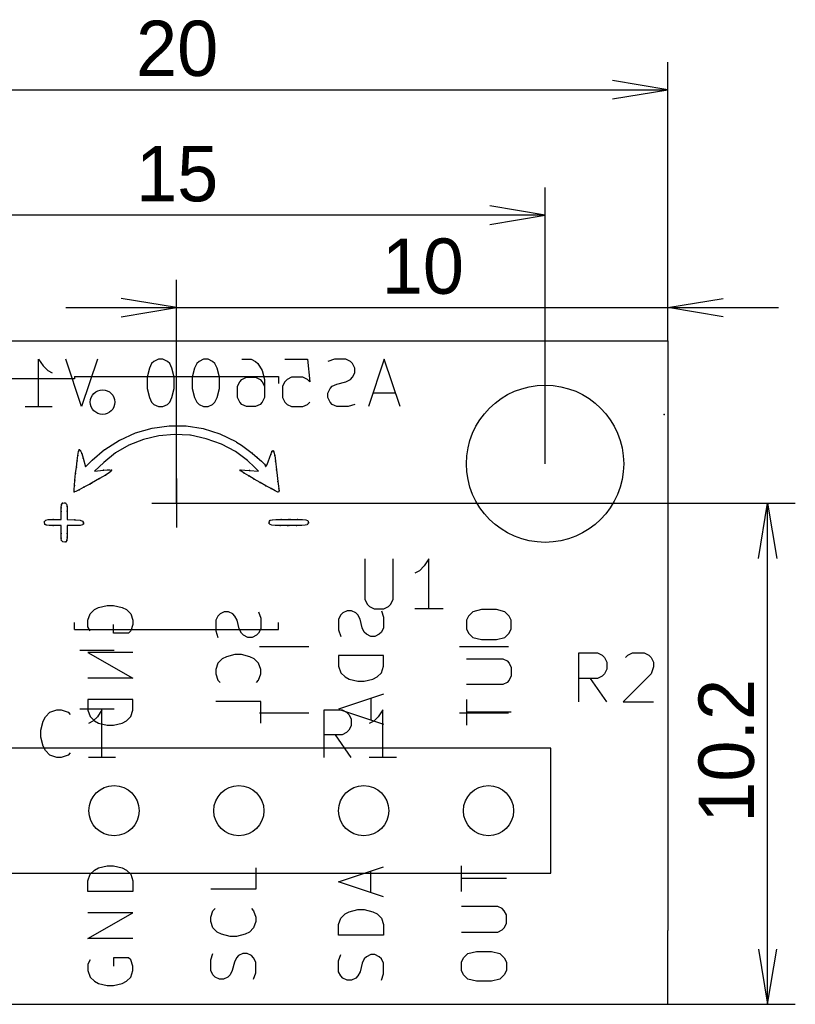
# Model space of a CAD drawing. Header units: millimetres. Extents: x 27.4 to 52.6, y -120 to -100.
# Tile 2 of 2: x 36.8 to 52.6, y -120 to -100. Entities that reach past the tile are written whole.
import ezdxf
from ezdxf.enums import TextEntityAlignment as Align

# ---------------------------------------------------------------- set-up
doc = ezdxf.new("R2010")
doc.units = ezdxf.units.MM
doc.layers.add('BLACK', color=7, linetype='Continuous')
doc.layers.add('Default', color=7, linetype='Continuous')
doc.styles.add('SEACAD_Solid_Edge_ANSI', font='seans.ttf')
doc.dimstyles.new('JIS_(mm)', dxfattribs={"dimtxt": 1.125, "dimasz": 1.125, "dimexe": 0.5625, "dimexo": 0, "dimgap": 0.28125, "dimtad": 1, "dimdsep": 46, "dimtxsty": 'SEACAD_Solid_Edge_ANSI', "dimblk1": '_SE_OPEN', "dimblk2": '_SE_OPEN', "dimsah": 1, "dimcen": 0.5625, "dimadec": 0, "dimazin": 0, "dimtfac": 0.5, "dimtmove": 0, "dimatfit": 3, "dimfxl": 1, "dimarcsym": 0})

# ---------------------------------------------------------------- blocks, each defined once
blk = doc.blocks.new('DMBLK1')
at = {"layer": 'Default', "color": 7, "linetype": 'Continuous'}
for p, q in [((40, -109.8), (40, -105.26)), ((50, -106.5), (50, -105.26)), ((37.75, -105.822), (52.25, -105.822))]:
    blk.add_line(p, q, dxfattribs=at)
for points in [[(38.875, -106.01), (40, -105.822), (38.875, -105.635)], [(51.125, -106.01), (50, -105.822), (51.125, -105.635)]]:
    blk.add_lwpolyline(points, dxfattribs=at)
at = {"layer": 'Default', "color": 7, "linetype": 'Continuous', "style": 'SEACAD_Solid_Edge_ANSI'}
blk.add_text('10', height=1.125, dxfattribs=at).set_placement((44.177, -104.416), align=Align.TOP_LEFT)
blk = doc.blocks.new('_SE_OPEN')
at = {"color": 0}
for p, q in [((-1, 0.1665), (0, 0)), ((0, 0), (-1, -0.1665)), ((0, 0), (-1, 0))]:
    blk.add_line(p, q, dxfattribs=at)
blk = doc.blocks.new('DMBLK2')
at = {"layer": 'Default', "color": 7, "linetype": 'Continuous'}
for p, q in [((40, -109.8), (52.592, -109.8)), ((52.029, -120), (52.029, -109.8)), ((50, -120), (52.592, -120))]:
    blk.add_line(p, q, dxfattribs=at)
for points in [[(51.842, -110.925), (52.029, -109.8), (52.217, -110.925)], [(51.842, -118.875), (52.029, -120), (52.217, -118.875)]]:
    blk.add_lwpolyline(points, dxfattribs=at)
at = {"layer": 'Default', "color": 7, "linetype": 'Continuous', "style": 'SEACAD_Solid_Edge_ANSI'}
blk.add_text('10.2', height=1.125, rotation=90, dxfattribs=at).set_placement((50.623, -116.306), align=Align.TOP_LEFT)
blk = doc.blocks.new('DMBLK3')
at = {"layer": 'Default', "color": 7, "linetype": 'Continuous'}
for p, q in [((32.5, -109), (32.5, -103.378)), ((47.5, -109), (47.5, -103.378)), ((47.5, -103.941), (32.5, -103.941))]:
    blk.add_line(p, q, dxfattribs=at)
for points in [[(33.625, -104.128), (32.5, -103.941), (33.625, -103.753)], [(46.375, -104.128), (47.5, -103.941), (46.375, -103.753)]]:
    blk.add_lwpolyline(points, dxfattribs=at)
at = {"layer": 'Default', "color": 7, "linetype": 'Continuous', "style": 'SEACAD_Solid_Edge_ANSI'}
blk.add_text('15', height=1.125, dxfattribs=at).set_placement((39.177, -102.535), align=Align.TOP_LEFT)
blk = doc.blocks.new('DMBLK5')
at = {"layer": 'Default', "color": 7, "linetype": 'Continuous'}
for p, q in [((30, -106.5), (30, -100.827)), ((50, -106.5), (50, -100.827)), ((30, -101.39), (50, -101.39))]:
    blk.add_line(p, q, dxfattribs=at)
for points in [[(31.125, -101.577), (30, -101.39), (31.125, -101.202)], [(48.875, -101.577), (50, -101.39), (48.875, -101.202)]]:
    blk.add_lwpolyline(points, dxfattribs=at)
at = {"layer": 'Default', "color": 7, "linetype": 'Continuous', "style": 'SEACAD_Solid_Edge_ANSI'}
blk.add_text('20', height=1.125, dxfattribs=at).set_placement((39.177, -99.983), align=Align.TOP_LEFT)

msp = doc.modelspace()

# ---------------------------------------------------------------- linework, layer by layer
at = {"layer": 'BLACK', "color": 7, "linetype": 'Continuous'}
for p, q in [((31.5, -106.5), (48.5, -106.5)), ((48.5, -106.5), (50, -106.5)), ((50, -106.5), (50, -108)), ((37.1963, -107.837), (37.1963, -106.871)), ((37.1963, -106.871), (37.2882, -107.009)), ((38.0696, -107.837), (37.7479, -106.871)), ((38.3913, -106.871), (38.0696, -107.837)), ((39.4944, -106.963), (39.4485, -107.055)), ((39.5404, -106.917), (39.4944, -106.963)), ((39.6323, -106.871), (39.5404, -106.917)), ((39.7242, -106.871), (39.6323, -106.871)), ((39.8162, -106.917), (39.7242, -106.871)), ((39.8621, -106.963), (39.8162, -106.917)), ((39.9081, -107.055), (39.8621, -106.963)), ((40.4137, -106.963), (40.3677, -107.055)), ((40.4596, -106.917), (40.4137, -106.963)), ((40.5515, -106.871), (40.4596, -106.917)), ((40.6435, -106.871), (40.5515, -106.871)), ((40.7354, -106.917), (40.6435, -106.871)), ((40.7814, -106.963), (40.7354, -106.917)), ((40.8273, -107.055), (40.7814, -106.963)), ((41.3329, -106.871), (41.5167, -106.871)), ((41.5167, -106.871), (41.6087, -106.917)), ((41.6087, -106.917), (41.6546, -106.963)), ((41.6546, -106.963), (41.7466, -107.101)), ((42.2062, -106.871), (42.6658, -106.871)), ((42.6658, -106.871), (42.7118, -107.331)), ((43.2173, -106.871), (43.0794, -106.917)), ((43.4471, -106.871), (43.2173, -106.871)), ((43.5391, -106.917), (43.4471, -106.871)), ((43.585, -106.963), (43.5391, -106.917)), ((43.631, -107.055), (43.585, -106.963)), ((44.2285, -106.871), (43.9068, -107.837)), ((44.5502, -107.837), (44.2285, -106.871)), ((37.2882, -107.009), (37.3802, -107.101)), ((37.3802, -107.101), (37.4721, -107.147)), ((39.4485, -107.055), (39.4025, -107.239)), ((39.954, -107.239), (39.9081, -107.055)), ((40.3677, -107.055), (40.3217, -107.239)), ((40.8733, -107.239), (40.8273, -107.055)), ((41.7466, -107.101), (41.7925, -107.285)), ((43.585, -107.239), (43.631, -107.147)), ((43.631, -107.147), (43.631, -107.055)), ((37.925, -107.275), (36.525, -107.275)), ((37.925, -107.225), (42.075, -107.225)), ((37.925, -107.225), (37.925, -107.275)), ((39.4025, -107.239), (39.4025, -107.469)), ((39.954, -107.469), (39.954, -107.239)), ((40.3217, -107.239), (40.3217, -107.469)), ((40.8733, -107.469), (40.8733, -107.239)), ((41.241, -107.423), (41.2869, -107.331)), ((41.2869, -107.331), (41.3329, -107.285)), ((41.3329, -107.285), (41.4248, -107.239)), ((41.4248, -107.239), (41.6087, -107.239)), ((41.6087, -107.239), (41.7006, -107.285)), ((41.7006, -107.285), (41.7466, -107.331)), ((41.7466, -107.331), (41.7925, -107.423)), ((41.7925, -107.285), (41.7925, -107.653)), ((42.075, -107.225), (42.075, -107.37)), ((42.2062, -107.331), (42.1602, -107.423)), ((42.2521, -107.285), (42.2062, -107.331)), ((42.3441, -107.239), (42.2521, -107.285)), ((42.5739, -107.239), (42.3441, -107.239)), ((42.6658, -107.285), (42.5739, -107.239)), ((42.7118, -107.331), (42.6658, -107.285)), ((43.1714, -107.423), (43.2633, -107.377)), ((43.2633, -107.377), (43.4471, -107.331)), ((43.4471, -107.331), (43.5391, -107.285)), ((43.5391, -107.285), (43.585, -107.239)), ((39.4025, -107.469), (39.4485, -107.653)), ((39.9081, -107.653), (39.954, -107.469)), ((40.3217, -107.469), (40.3677, -107.653)), ((40.8273, -107.653), (40.8733, -107.469)), ((41.241, -107.653), (41.241, -107.423)), ((42.1602, -107.423), (42.1602, -107.653)), ((43.0794, -107.561), (43.1254, -107.469)), ((43.0794, -107.653), (43.0794, -107.561)), ((43.1254, -107.469), (43.1714, -107.423)), ((44.4583, -107.561), (43.9987, -107.561)), ((39.4485, -107.653), (39.4944, -107.745)), ((39.4944, -107.745), (39.5404, -107.791)), ((39.5404, -107.791), (39.6323, -107.837)), ((39.7242, -107.837), (39.8162, -107.791)), ((39.8162, -107.791), (39.8621, -107.745)), ((39.8621, -107.745), (39.9081, -107.653)), ((40.3677, -107.653), (40.4137, -107.745)), ((40.4137, -107.745), (40.4596, -107.791)), ((40.4596, -107.791), (40.5515, -107.837)), ((40.6435, -107.837), (40.7354, -107.791)), ((40.7354, -107.791), (40.7814, -107.745)), ((40.7814, -107.745), (40.8273, -107.653)), ((41.2869, -107.745), (41.241, -107.653)), ((41.3329, -107.791), (41.2869, -107.745)), ((41.4248, -107.837), (41.3329, -107.791)), ((41.7006, -107.791), (41.6087, -107.837)), ((41.7466, -107.745), (41.7006, -107.791)), ((41.7925, -107.653), (41.7466, -107.745)), ((42.1602, -107.653), (42.2062, -107.745)), ((42.2062, -107.745), (42.2521, -107.791)), ((42.2521, -107.791), (42.3441, -107.837)), ((42.5739, -107.837), (42.6658, -107.791)), ((42.6658, -107.791), (42.7118, -107.745)), ((43.1254, -107.745), (43.0794, -107.653)), ((43.1714, -107.791), (43.1254, -107.745)), ((43.2633, -107.837), (43.1714, -107.791)), ((43.631, -107.791), (43.4931, -107.837)), ((36.9206, -107.837), (37.4721, -107.837)), ((39.6323, -107.837), (39.7242, -107.837)), ((40.5515, -107.837), (40.6435, -107.837)), ((41.6087, -107.837), (41.4248, -107.837)), ((42.3441, -107.837), (42.5739, -107.837)), ((43.4931, -107.837), (43.2633, -107.837)), ((50, -108), (50, -118.5)), ((38.8446, -108.517), (39.1681, -108.371)), ((39.1681, -108.371), (39.1685, -108.371)), ((39.1685, -108.371), (39.1688, -108.371)), ((39.1688, -108.371), (39.5057, -108.274)), ((39.5057, -108.274), (39.5061, -108.274)), ((39.5061, -108.274), (39.5064, -108.274)), ((39.5064, -108.274), (39.8514, -108.227)), ((39.8514, -108.227), (39.8518, -108.227)), ((39.8518, -108.227), (39.8521, -108.227)), ((39.8521, -108.227), (40.1998, -108.23)), ((40.1998, -108.23), (40.2002, -108.23)), ((40.2002, -108.23), (40.2005, -108.23)), ((40.2005, -108.23), (40.5455, -108.284)), ((40.5455, -108.284), (40.5459, -108.284)), ((40.5459, -108.284), (40.5462, -108.284)), ((40.5462, -108.284), (40.8832, -108.391)), ((40.8832, -108.391), (40.8835, -108.391)), ((40.8835, -108.391), (40.8839, -108.391)), ((40.8839, -108.391), (41.2074, -108.55)), ((38.5393, -108.712), (38.844, -108.518)), ((38.844, -108.518), (38.8443, -108.518)), ((38.8443, -108.518), (38.8446, -108.517)), ((39.3305, -108.508), (39.0314, -108.625)), ((39.6443, -108.433), (39.3305, -108.508)), ((39.9624, -108.402), (39.6443, -108.433)), ((40.2741, -108.419), (39.9624, -108.402)), ((40.285, -108.421), (40.2741, -108.419)), ((40.6071, -108.491), (40.285, -108.421)), ((40.915, -108.603), (40.6071, -108.491)), ((41.2074, -108.55), (41.2075, -108.55)), ((41.2075, -108.55), (41.2077, -108.55)), ((41.2077, -108.55), (41.224, -108.559)), ((41.224, -108.559), (41.224, -108.56)), ((41.224, -108.56), (41.2241, -108.56)), ((41.2241, -108.56), (41.3217, -108.623)), ((37.9963, -108.831), (38.0099, -108.753)), ((38.0099, -108.753), (38.01, -108.753)), ((38.01, -108.753), (38.02, -108.718)), ((38.02, -108.718), (38.0201, -108.718)), ((38.0201, -108.718), (38.0202, -108.717)), ((38.0202, -108.717), (38.0206, -108.717)), ((38.0206, -108.717), (38.0209, -108.716)), ((38.0209, -108.716), (38.0211, -108.716)), ((38.0211, -108.716), (38.0214, -108.716)), ((38.0214, -108.716), (38.0221, -108.715)), ((38.0221, -108.715), (38.0229, -108.715)), ((38.0229, -108.715), (38.0237, -108.714)), ((38.0237, -108.714), (38.0238, -108.714)), ((38.0238, -108.714), (38.0247, -108.714)), ((38.0247, -108.714), (38.0256, -108.714)), ((38.0256, -108.714), (38.0257, -108.714)), ((38.0257, -108.714), (38.0266, -108.714)), ((38.0266, -108.714), (38.0275, -108.714)), ((38.0275, -108.714), (38.0276, -108.714)), ((38.0276, -108.714), (38.0284, -108.715)), ((38.0284, -108.715), (38.0291, -108.715)), ((38.0291, -108.715), (38.0458, -108.732)), ((38.0458, -108.732), (38.0464, -108.733)), ((38.0464, -108.733), (38.0469, -108.734)), ((38.0469, -108.734), (38.0715, -108.793)), ((38.0715, -108.793), (38.0716, -108.793)), ((38.0716, -108.793), (38.0991, -108.883)), ((38.286, -108.927), (38.5388, -108.713)), ((38.7579, -108.781), (38.5202, -108.971)), ((38.5388, -108.713), (38.5391, -108.712)), ((38.5391, -108.712), (38.5393, -108.712)), ((39.0314, -108.625), (38.7579, -108.781)), ((41.1987, -108.753), (40.915, -108.603)), ((41.4481, -108.934), (41.1987, -108.753)), ((41.3217, -108.623), (41.3218, -108.624)), ((41.3218, -108.624), (41.3219, -108.624)), ((41.3219, -108.624), (41.4307, -108.702)), ((41.4307, -108.702), (41.4308, -108.702)), ((41.4308, -108.702), (41.4309, -108.702)), ((41.4309, -108.702), (41.5415, -108.787)), ((41.5415, -108.787), (41.5416, -108.787)), ((41.5416, -108.787), (41.6444, -108.871)), ((41.9183, -108.81), (41.9407, -108.754)), ((41.9407, -108.754), (41.9412, -108.753)), ((41.9412, -108.753), (41.9417, -108.752)), ((41.9417, -108.752), (41.9418, -108.752)), ((41.9418, -108.752), (41.9601, -108.734)), ((41.9601, -108.734), (41.9605, -108.734)), ((41.9605, -108.734), (41.9608, -108.734)), ((41.9608, -108.734), (41.9613, -108.733)), ((41.9613, -108.733), (41.9617, -108.733)), ((41.9617, -108.733), (41.9622, -108.733)), ((41.9622, -108.733), (41.9626, -108.733)), ((41.9626, -108.733), (41.9631, -108.733)), ((41.9631, -108.733), (41.9636, -108.733)), ((41.9636, -108.733), (41.9641, -108.733)), ((41.9641, -108.733), (41.9646, -108.733)), ((41.9646, -108.733), (41.9651, -108.733)), ((41.9651, -108.733), (41.9655, -108.733)), ((41.9655, -108.733), (41.9659, -108.733)), ((41.9659, -108.733), (41.9664, -108.734)), ((41.9664, -108.734), (41.9667, -108.734)), ((41.9667, -108.734), (41.9671, -108.734)), ((41.9671, -108.734), (41.9674, -108.735)), ((41.9674, -108.735), (41.9677, -108.735)), ((41.9677, -108.735), (41.9836, -108.759)), ((41.9836, -108.759), (41.984, -108.76)), ((41.984, -108.76), (41.9843, -108.761)), ((41.9843, -108.761), (41.9996, -108.831)), ((37.9636, -109.067), (37.9803, -108.94)), ((37.9803, -108.94), (37.9804, -108.939)), ((37.9804, -108.939), (37.9963, -108.831)), ((38.0991, -108.883), (38.1475, -109.061)), ((38.1475, -109.061), (38.2858, -108.928)), ((38.2858, -108.928), (38.2859, -108.928)), ((38.2859, -108.928), (38.286, -108.927)), ((38.5202, -108.971), (38.3345, -109.148)), ((41.591, -109.07), (41.4481, -108.934)), ((41.6444, -108.871), (41.6445, -108.871)), ((41.6445, -108.871), (41.7298, -108.947)), ((41.7298, -108.947), (41.7299, -108.947)), ((41.7299, -108.947), (41.73, -108.947)), ((41.73, -108.947), (41.7882, -109.005)), ((41.8377, -109.031), (41.8678, -108.962)), ((41.8678, -108.962), (41.9007, -108.865)), ((41.9007, -108.865), (41.9182, -108.81)), ((41.9182, -108.81), (41.9183, -108.81)), ((41.9996, -108.831), (41.9997, -108.831)), ((41.9997, -108.831), (42.016, -108.95)), ((42.016, -108.95), (42.0352, -109.122)), ((37.9475, -109.201), (37.9636, -109.067)), ((38.3345, -109.148), (38.5179, -109.132)), ((38.5179, -109.132), (38.5877, -109.126)), ((38.6313, -109.182), (38.5545, -109.23)), ((38.5877, -109.126), (38.5878, -109.126)), ((38.5878, -109.126), (38.5879, -109.126)), ((38.5879, -109.126), (38.6431, -109.123)), ((38.6314, -109.182), (38.6313, -109.182)), ((38.6317, -109.182), (38.6314, -109.182)), ((38.6702, -109.152), (38.6317, -109.182)), ((38.6431, -109.123), (38.6437, -109.123)), ((38.6437, -109.123), (38.6442, -109.123)), ((38.6442, -109.123), (38.6717, -109.128)), ((38.6706, -109.151), (38.6702, -109.152)), ((38.6711, -109.151), (38.6706, -109.151)), ((38.6713, -109.151), (38.6711, -109.151)), ((38.6715, -109.15), (38.6713, -109.151)), ((38.6717, -109.15), (38.6715, -109.15)), ((38.6717, -109.128), (38.6719, -109.128)), ((38.672, -109.149), (38.6717, -109.15)), ((38.6719, -109.128), (38.6721, -109.128)), ((38.6757, -109.134), (38.672, -109.149)), ((38.6721, -109.128), (38.6728, -109.128)), ((38.6728, -109.128), (38.6735, -109.128)), ((38.6735, -109.128), (38.6737, -109.129)), ((38.6737, -109.129), (38.6738, -109.129)), ((38.6738, -109.129), (38.6744, -109.129)), ((38.6744, -109.129), (38.6749, -109.13)), ((38.6749, -109.13), (38.675, -109.13)), ((38.675, -109.13), (38.6752, -109.13)), ((38.6752, -109.13), (38.6754, -109.131)), ((38.6754, -109.131), (38.6757, -109.132)), ((38.6757, -109.132), (38.6758, -109.132)), ((38.6758, -109.134), (38.6757, -109.134)), ((38.6758, -109.132), (38.6758, -109.133)), ((38.6758, -109.133), (38.6758, -109.134)), ((41.2933, -109.133), (41.2933, -109.132)), ((41.2933, -109.132), (41.2934, -109.132)), ((41.2934, -109.134), (41.2933, -109.133)), ((41.2934, -109.132), (41.2934, -109.131)), ((41.2934, -109.131), (41.2937, -109.131)), ((41.2937, -109.135), (41.2934, -109.134)), ((41.2937, -109.131), (41.2939, -109.13)), ((41.2939, -109.135), (41.2937, -109.135)), ((41.2939, -109.13), (41.2941, -109.13)), ((41.2941, -109.136), (41.2939, -109.135)), ((41.2941, -109.13), (41.2943, -109.129)), ((41.2943, -109.136), (41.2941, -109.136)), ((41.2943, -109.129), (41.2948, -109.129)), ((41.2948, -109.136), (41.2943, -109.136)), ((41.2948, -109.129), (41.2952, -109.129)), ((41.2952, -109.137), (41.2948, -109.136)), ((41.2952, -109.129), (41.2955, -109.128)), ((41.3183, -109.154), (41.2952, -109.137)), ((41.2955, -109.128), (41.2958, -109.128)), ((41.2958, -109.128), (41.2964, -109.128)), ((41.2964, -109.128), (41.2969, -109.128)), ((41.2969, -109.128), (41.2973, -109.128)), ((41.2973, -109.128), (41.2977, -109.128)), ((41.2977, -109.128), (41.3247, -109.124)), ((41.3185, -109.154), (41.3183, -109.154)), ((41.3186, -109.154), (41.3185, -109.154)), ((41.381, -109.193), (41.3186, -109.154)), ((41.3247, -109.124), (41.3251, -109.124)), ((41.3251, -109.124), (41.3254, -109.124)), ((41.3254, -109.124), (41.3937, -109.127)), ((41.4725, -109.247), (41.381, -109.193)), ((41.3937, -109.127), (41.3938, -109.127)), ((41.3938, -109.127), (41.394, -109.127)), ((41.394, -109.127), (41.4891, -109.135)), ((41.4891, -109.135), (41.4892, -109.135)), ((41.4892, -109.135), (41.6666, -109.152)), ((41.6666, -109.152), (41.591, -109.07)), ((41.7882, -109.005), (41.7885, -109.006)), ((41.7885, -109.006), (41.7889, -109.006)), ((41.7889, -109.006), (41.8104, -109.04)), ((41.8104, -109.04), (41.8106, -109.04)), ((41.8106, -109.04), (41.8107, -109.04)), ((41.8107, -109.04), (41.8109, -109.041)), ((41.8109, -109.041), (41.8111, -109.042)), ((41.8111, -109.042), (41.8112, -109.042)), ((41.8112, -109.042), (41.8118, -109.053)), ((41.8118, -109.053), (41.818, -109.058)), ((41.818, -109.058), (41.8377, -109.031)), ((42.0352, -109.122), (42.0482, -109.24)), ((37.9228, -109.442), (37.9334, -109.331)), ((37.9334, -109.331), (37.9475, -109.201)), ((38.2723, -109.393), (38.2364, -109.414)), ((38.4359, -109.299), (38.2723, -109.393)), ((38.436, -109.299), (38.4359, -109.299)), ((38.5544, -109.23), (38.436, -109.299)), ((38.5545, -109.23), (38.5544, -109.23)), ((40, -109.3), (40, -110.3)), ((41.5828, -109.311), (41.4725, -109.247)), ((41.5829, -109.311), (41.5828, -109.311)), ((41.7019, -109.379), (41.5829, -109.311)), ((41.8194, -109.446), (41.7019, -109.379)), ((42.0482, -109.24), (42.063, -109.362)), ((42.063, -109.362), (42.0757, -109.457)), ((37.9171, -109.525), (37.9228, -109.442)), ((37.9178, -109.566), (37.9171, -109.525)), ((37.9171, -109.525), (37.9172, -109.525)), ((37.9172, -109.525), (37.9171, -109.525)), ((37.9179, -109.566), (37.9178, -109.566)), ((37.9181, -109.567), (37.9179, -109.566)), ((37.9183, -109.568), (37.9181, -109.567)), ((37.9193, -109.57), (37.9183, -109.568)), ((37.9196, -109.57), (37.9193, -109.57)), ((37.9199, -109.571), (37.9196, -109.57)), ((37.9202, -109.571), (37.9199, -109.571)), ((37.9204, -109.571), (37.9202, -109.571)), ((37.9209, -109.572), (37.9204, -109.571)), ((37.9214, -109.572), (37.9209, -109.572)), ((37.9218, -109.572), (37.9214, -109.572)), ((37.9221, -109.572), (37.9218, -109.572)), ((37.9227, -109.572), (37.9221, -109.572)), ((37.9233, -109.573), (37.9227, -109.572)), ((37.9237, -109.573), (37.9233, -109.573)), ((37.924, -109.573), (37.9237, -109.573)), ((37.9246, -109.572), (37.924, -109.573)), ((37.9253, -109.572), (37.9246, -109.572)), ((37.953, -109.564), (37.9253, -109.572)), ((37.9533, -109.564), (37.953, -109.564)), ((37.9537, -109.564), (37.9533, -109.564)), ((38.0208, -109.531), (37.9537, -109.564)), ((38.0209, -109.531), (38.0208, -109.531)), ((38.1182, -109.479), (38.0209, -109.531)), ((38.1183, -109.479), (38.1182, -109.479)), ((38.2364, -109.414), (38.1183, -109.479)), ((41.9253, -109.504), (41.8194, -109.446)), ((42.0092, -109.549), (41.9253, -109.504)), ((42.0093, -109.549), (42.0092, -109.549)), ((42.0094, -109.549), (42.0093, -109.549)), ((42.0612, -109.575), (42.0094, -109.549)), ((42.0615, -109.575), (42.0612, -109.575)), ((42.0617, -109.575), (42.0615, -109.575)), ((42.0727, -109.579), (42.0617, -109.575)), ((42.0735, -109.579), (42.0727, -109.579)), ((42.0743, -109.579), (42.0735, -109.579)), ((42.0745, -109.579), (42.0743, -109.579)), ((42.0747, -109.579), (42.0745, -109.579)), ((42.0754, -109.579), (42.0747, -109.579)), ((42.0762, -109.579), (42.0754, -109.579)), ((42.0757, -109.457), (42.0846, -109.51)), ((42.0764, -109.579), (42.0762, -109.579)), ((42.0766, -109.579), (42.0764, -109.579)), ((42.0772, -109.578), (42.0766, -109.579)), ((42.0779, -109.578), (42.0772, -109.578)), ((42.078, -109.578), (42.0779, -109.578)), ((42.0781, -109.578), (42.078, -109.578)), ((42.0785, -109.577), (42.0781, -109.578)), ((42.079, -109.576), (42.0785, -109.577)), ((42.0891, -109.553), (42.079, -109.576)), ((42.0846, -109.51), (42.0895, -109.551)), ((42.0893, -109.553), (42.0891, -109.553)), ((42.0894, -109.552), (42.0893, -109.553)), ((42.0895, -109.551), (42.0894, -109.551)), ((42.0894, -109.551), (42.0895, -109.551)), ((42.0895, -109.551), (42.0894, -109.552)), ((37.6805, -109.802), (37.6814, -109.801)), ((37.6814, -109.801), (37.6815, -109.801)), ((37.6815, -109.801), (37.713, -109.795)), ((37.713, -109.795), (37.7138, -109.795)), ((37.7138, -109.795), (37.7146, -109.795)), ((37.7146, -109.795), (37.7391, -109.798)), ((37.7391, -109.798), (37.7398, -109.798)), ((37.7398, -109.798), (37.7404, -109.798)), ((37.7404, -109.798), (37.7407, -109.798)), ((37.7407, -109.798), (37.741, -109.799)), ((37.741, -109.799), (37.7415, -109.799)), ((37.7415, -109.799), (37.742, -109.799)), ((37.742, -109.799), (37.7627, -109.82)), ((39.5, -109.8), (40.5, -109.8)), ((37.6526, -109.969), (37.6536, -109.894)), ((37.6526, -110.134), (37.6526, -109.969)), ((37.6536, -109.894), (37.6605, -109.833)), ((37.6605, -109.833), (37.6605, -109.832)), ((37.6605, -109.832), (37.6608, -109.832)), ((37.6608, -109.832), (37.6611, -109.831)), ((37.6611, -109.831), (37.6612, -109.831)), ((37.6612, -109.831), (37.6782, -109.804)), ((37.6782, -109.804), (37.6783, -109.803)), ((37.6783, -109.803), (37.679, -109.803)), ((37.679, -109.803), (37.6796, -109.802)), ((37.6796, -109.802), (37.6797, -109.802)), ((37.6797, -109.802), (37.6805, -109.802)), ((37.7627, -109.82), (37.763, -109.82)), ((37.763, -109.82), (37.7634, -109.82)), ((37.7634, -109.82), (37.7635, -109.821)), ((37.7635, -109.821), (37.7638, -109.821)), ((37.7638, -109.821), (37.7639, -109.822)), ((37.7639, -109.822), (37.7641, -109.822)), ((37.7641, -109.822), (37.7733, -109.873)), ((37.7733, -109.873), (37.7733, -109.874)), ((37.7733, -109.874), (37.7754, -109.968)), ((37.7754, -109.968), (37.7754, -110.131)), ((37.3139, -110.194), (37.317, -110.169)), ((37.314, -110.195), (37.3139, -110.194)), ((37.314, -110.196), (37.314, -110.195)), ((37.3202, -110.228), (37.314, -110.196)), ((37.317, -110.169), (37.3173, -110.169)), ((37.3173, -110.169), (37.3174, -110.168)), ((37.3174, -110.168), (37.3176, -110.168)), ((37.3176, -110.168), (37.3177, -110.168)), ((37.3177, -110.168), (37.3181, -110.167)), ((37.3181, -110.167), (37.3185, -110.167)), ((37.3185, -110.167), (37.339, -110.146)), ((37.339, -110.146), (37.3395, -110.146)), ((37.3395, -110.146), (37.3399, -110.146)), ((37.3399, -110.146), (37.3403, -110.145)), ((37.3403, -110.145), (37.3407, -110.145)), ((37.3407, -110.145), (37.3412, -110.145)), ((37.3412, -110.145), (37.3417, -110.145)), ((37.3417, -110.145), (37.3928, -110.136)), ((37.3928, -110.136), (37.3932, -110.136)), ((37.3932, -110.136), (37.3935, -110.136)), ((37.3935, -110.136), (37.4881, -110.134)), ((37.4881, -110.134), (37.4882, -110.134)), ((37.4882, -110.134), (37.6526, -110.134)), ((37.7754, -110.131), (37.9327, -110.139)), ((37.9327, -110.139), (37.9474, -110.14)), ((37.9474, -110.14), (37.9475, -110.14)), ((37.9475, -110.14), (37.9477, -110.14)), ((37.9477, -110.14), (38.0382, -110.15)), ((38.0382, -110.15), (38.0388, -110.15)), ((38.0388, -110.15), (38.0394, -110.15)), ((38.0394, -110.15), (38.0875, -110.168)), ((38.0875, -110.168), (38.0881, -110.168)), ((38.0881, -110.168), (38.0888, -110.168)), ((38.0888, -110.168), (38.089, -110.168)), ((38.089, -110.168), (38.0892, -110.169)), ((38.0892, -110.169), (38.0896, -110.169)), ((38.0896, -110.169), (38.0901, -110.17)), ((38.0901, -110.17), (38.1081, -110.2)), ((38.1081, -110.2), (38.1082, -110.2)), ((38.1082, -110.2), (38.1084, -110.2)), ((38.1084, -110.2), (38.1086, -110.201)), ((38.1086, -110.201), (38.1088, -110.201)), ((38.1088, -110.201), (38.1088, -110.202)), ((41.8859, -110.191), (41.886, -110.19)), ((41.8859, -110.195), (41.8859, -110.191)), ((41.8859, -110.196), (41.886, -110.195)), ((41.886, -110.195), (41.8859, -110.195)), ((41.8889, -110.218), (41.8859, -110.196)), ((41.886, -110.19), (41.8903, -110.169)), ((41.8903, -110.169), (41.8906, -110.168)), ((41.8906, -110.168), (41.8908, -110.167)), ((41.8908, -110.167), (41.8909, -110.167)), ((41.8909, -110.167), (41.891, -110.167)), ((41.891, -110.167), (41.8915, -110.167)), ((41.8915, -110.167), (41.892, -110.166)), ((41.892, -110.166), (41.9093, -110.151)), ((41.9093, -110.151), (41.9095, -110.151)), ((41.9095, -110.151), (41.9096, -110.151)), ((41.9096, -110.151), (41.9103, -110.151)), ((41.9103, -110.151), (41.911, -110.151)), ((41.911, -110.151), (41.9112, -110.15)), ((41.9112, -110.15), (41.9114, -110.15)), ((41.9114, -110.15), (41.9504, -110.141)), ((41.9504, -110.141), (41.9508, -110.141)), ((41.9508, -110.141), (41.9512, -110.141)), ((41.9512, -110.141), (42.0207, -110.136)), ((42.0207, -110.136), (42.0208, -110.136)), ((42.0208, -110.136), (42.021, -110.136)), ((42.021, -110.136), (42.1296, -110.134)), ((42.1296, -110.134), (42.286, -110.134)), ((42.286, -110.134), (42.3154, -110.134)), ((42.3154, -110.134), (42.4633, -110.134)), ((42.4633, -110.134), (42.4634, -110.134)), ((42.4634, -110.134), (42.5649, -110.137)), ((42.5649, -110.137), (42.5651, -110.137)), ((42.5651, -110.137), (42.5653, -110.137)), ((42.5653, -110.137), (42.6291, -110.142)), ((42.6291, -110.142), (42.6296, -110.142)), ((42.6296, -110.142), (42.6301, -110.143)), ((42.6301, -110.143), (42.665, -110.152)), ((42.665, -110.152), (42.6653, -110.153)), ((42.6653, -110.153), (42.6657, -110.153)), ((42.6657, -110.153), (42.6662, -110.153)), ((42.6662, -110.153), (42.6667, -110.153)), ((42.6667, -110.153), (42.6669, -110.154)), ((42.6669, -110.154), (42.6672, -110.154)), ((42.6672, -110.154), (42.6818, -110.169)), ((42.686, -110.2), (42.6817, -110.221)), ((42.6818, -110.169), (42.6821, -110.17)), ((42.6821, -110.17), (42.6825, -110.17)), ((42.6825, -110.17), (42.6826, -110.171)), ((42.6826, -110.171), (42.6829, -110.171)), ((42.6829, -110.171), (42.683, -110.172)), ((42.683, -110.172), (42.6831, -110.172)), ((42.6831, -110.172), (42.6861, -110.194)), ((42.6861, -110.194), (42.686, -110.195)), ((42.686, -110.195), (42.6861, -110.195)), ((42.6861, -110.199), (42.686, -110.2)), ((42.6861, -110.195), (42.6861, -110.199)), ((37.3206, -110.229), (37.3202, -110.228)), ((37.3209, -110.229), (37.3206, -110.229)), ((37.321, -110.229), (37.3209, -110.229)), ((37.321, -110.23), (37.321, -110.229)), ((37.3216, -110.23), (37.321, -110.23)), ((37.3223, -110.231), (37.3216, -110.23)), ((37.3224, -110.231), (37.3223, -110.231)), ((37.3496, -110.248), (37.3224, -110.231)), ((37.3497, -110.248), (37.3496, -110.248)), ((37.3498, -110.248), (37.3497, -110.248)), ((37.3506, -110.248), (37.3498, -110.248)), ((37.3514, -110.249), (37.3506, -110.248)), ((37.3515, -110.249), (37.3514, -110.249)), ((37.3517, -110.249), (37.3515, -110.249)), ((37.4127, -110.255), (37.3517, -110.249)), ((37.4129, -110.255), (37.4127, -110.255)), ((37.4132, -110.256), (37.4129, -110.255)), ((37.4882, -110.257), (37.4132, -110.256)), ((37.6526, -110.257), (37.4882, -110.257)), ((37.6526, -110.421), (37.6526, -110.257)), ((37.9418, -110.257), (37.7754, -110.257)), ((37.7754, -110.257), (37.7754, -110.421)), ((37.9419, -110.257), (37.9418, -110.257)), ((37.942, -110.257), (37.9419, -110.257)), ((38.037, -110.254), (37.942, -110.257)), ((38.0374, -110.254), (38.037, -110.254)), ((38.0378, -110.254), (38.0374, -110.254)), ((38.0881, -110.246), (38.0378, -110.254)), ((38.0888, -110.245), (38.0881, -110.246)), ((38.0894, -110.245), (38.0888, -110.245)), ((38.0897, -110.245), (38.0894, -110.245)), ((38.09, -110.245), (38.0897, -110.245)), ((38.0904, -110.245), (38.09, -110.245)), ((38.091, -110.244), (38.0904, -110.245)), ((38.1084, -110.225), (38.091, -110.244)), ((38.1089, -110.224), (38.1084, -110.225)), ((38.1088, -110.202), (38.1097, -110.222)), ((38.1094, -110.224), (38.1089, -110.224)), ((38.1096, -110.223), (38.1094, -110.224)), ((38.1097, -110.222), (38.1096, -110.223)), ((41.889, -110.219), (41.8889, -110.218)), ((41.8891, -110.219), (41.889, -110.219)), ((41.8894, -110.22), (41.8891, -110.219)), ((41.8895, -110.22), (41.8894, -110.22)), ((41.8899, -110.22), (41.8895, -110.22)), ((41.8902, -110.221), (41.8899, -110.22)), ((41.9048, -110.236), (41.8902, -110.221)), ((41.9051, -110.237), (41.9048, -110.236)), ((41.9053, -110.237), (41.9051, -110.237)), ((41.9058, -110.237), (41.9053, -110.237)), ((41.9063, -110.238), (41.9058, -110.237)), ((41.9067, -110.238), (41.9063, -110.238)), ((41.907, -110.238), (41.9067, -110.238)), ((41.9419, -110.248), (41.907, -110.238)), ((41.9424, -110.248), (41.9419, -110.248)), ((41.9429, -110.248), (41.9424, -110.248)), ((42.0067, -110.253), (41.9429, -110.248)), ((42.0069, -110.253), (42.0067, -110.253)), ((42.0071, -110.253), (42.0069, -110.253)), ((42.1086, -110.256), (42.0071, -110.253)), ((42.1087, -110.256), (42.1086, -110.256)), ((42.2566, -110.257), (42.1087, -110.256)), ((42.286, -110.257), (42.2566, -110.257)), ((42.4424, -110.256), (42.286, -110.257)), ((42.551, -110.254), (42.4424, -110.256)), ((42.5512, -110.254), (42.551, -110.254)), ((42.5513, -110.254), (42.5512, -110.254)), ((42.6208, -110.249), (42.5513, -110.254)), ((42.6212, -110.249), (42.6208, -110.249)), ((42.6216, -110.249), (42.6212, -110.249)), ((42.6606, -110.24), (42.6216, -110.249)), ((42.6608, -110.24), (42.6606, -110.24)), ((42.661, -110.24), (42.6608, -110.24)), ((42.6617, -110.239), (42.661, -110.24)), ((42.6624, -110.239), (42.6617, -110.239)), ((42.6625, -110.239), (42.6624, -110.239)), ((42.6627, -110.239), (42.6625, -110.239)), ((42.68, -110.224), (42.6627, -110.239)), ((42.6805, -110.224), (42.68, -110.224)), ((42.681, -110.223), (42.6805, -110.224)), ((42.6811, -110.223), (42.681, -110.223)), ((42.6812, -110.223), (42.6811, -110.223)), ((42.6814, -110.222), (42.6812, -110.223)), ((42.6817, -110.221), (42.6814, -110.222)), ((37.6546, -110.516), (37.6526, -110.421)), ((37.6547, -110.516), (37.6546, -110.516)), ((37.6637, -110.567), (37.6547, -110.516)), ((37.6639, -110.568), (37.6637, -110.567)), ((37.664, -110.568), (37.6639, -110.568)), ((37.6643, -110.569), (37.664, -110.568)), ((37.6644, -110.569), (37.6643, -110.569)), ((37.6648, -110.57), (37.6644, -110.569)), ((37.6651, -110.57), (37.6648, -110.57)), ((37.6854, -110.591), (37.6651, -110.57)), ((37.686, -110.591), (37.6854, -110.591)), ((37.6865, -110.591), (37.686, -110.591)), ((37.6868, -110.592), (37.6865, -110.591)), ((37.6871, -110.592), (37.6868, -110.592)), ((37.6877, -110.592), (37.6871, -110.592)), ((37.6884, -110.592), (37.6877, -110.592)), ((37.7134, -110.595), (37.6884, -110.592)), ((37.7142, -110.595), (37.7134, -110.595)), ((37.715, -110.595), (37.7142, -110.595)), ((37.7465, -110.589), (37.715, -110.595)), ((37.7466, -110.589), (37.7465, -110.589)), ((37.7475, -110.589), (37.7466, -110.589)), ((37.7483, -110.588), (37.7475, -110.589)), ((37.7484, -110.588), (37.7483, -110.588)), ((37.749, -110.587), (37.7484, -110.588)), ((37.7497, -110.587), (37.749, -110.587)), ((37.7498, -110.587), (37.7497, -110.587)), ((37.7668, -110.56), (37.7498, -110.587)), ((37.7669, -110.559), (37.7668, -110.559)), ((37.7668, -110.559), (37.7668, -110.56)), ((37.7672, -110.559), (37.7669, -110.559)), ((37.7675, -110.558), (37.7672, -110.559)), ((37.7744, -110.496), (37.7675, -110.557)), ((37.7675, -110.557), (37.7675, -110.558)), ((37.7754, -110.421), (37.7744, -110.496)), ((43.8309, -110.935), (43.8309, -111.757)), ((44.4115, -111.757), (44.4115, -110.935)), ((45.1372, -110.935), (45.0404, -111.08)), ((45.1372, -111.951), (45.1372, -110.935)), ((44.9437, -111.177), (44.8469, -111.225)), ((45.0404, -111.08), (44.9437, -111.177)), ((43.8309, -111.757), (43.8793, -111.854)), ((44.3631, -111.854), (44.4115, -111.757)), ((38.2428, -112.055), (38.3299, -111.968)), ((38.3299, -111.968), (38.417, -111.924)), ((38.417, -111.924), (38.5911, -111.881)), ((38.5911, -111.881), (38.7218, -111.881)), ((38.7218, -111.881), (38.8959, -111.924)), ((38.8959, -111.924), (38.983, -111.968)), ((38.983, -111.968), (39.0701, -112.055)), ((43.4734, -111.99), (43.3863, -112.033)), ((43.5605, -111.99), (43.4734, -111.99)), ((43.6476, -112.033), (43.5605, -111.99)), ((43.8793, -111.854), (43.9277, -111.902)), ((43.9277, -111.902), (44.0244, -111.951)), ((44.0244, -111.951), (44.218, -111.951)), ((44.1701, -111.99), (44.2137, -112.12)), ((44.218, -111.951), (44.3147, -111.902)), ((44.3147, -111.902), (44.3631, -111.854)), ((45.4275, -111.951), (44.8469, -111.951)), ((46.2041, -111.968), (46.0299, -112.011)), ((46.5089, -111.968), (46.2041, -111.968)), ((46.683, -112.011), (46.5089, -111.968)), ((38.1993, -112.186), (38.2428, -112.055)), ((38.1993, -112.316), (38.1993, -112.186)), ((39.0701, -112.055), (39.1137, -112.186)), ((39.1137, -112.186), (39.1137, -112.273)), ((40.8428, -112.099), (40.7993, -112.186)), ((40.7993, -112.186), (40.7993, -112.403)), ((40.8863, -112.055), (40.8428, -112.099)), ((40.9734, -112.011), (40.8863, -112.055)), ((41.0605, -112.011), (40.9734, -112.011)), ((41.1476, -112.055), (41.0605, -112.011)), ((41.1911, -112.099), (41.1476, -112.055)), ((41.2347, -112.186), (41.1911, -112.099)), ((41.2782, -112.36), (41.2347, -112.186)), ((41.6701, -112.011), (41.7137, -112.142)), ((41.7137, -112.142), (41.7137, -112.36)), ((43.3428, -112.077), (43.2993, -112.164)), ((43.2993, -112.164), (43.2993, -112.382)), ((43.3863, -112.033), (43.3428, -112.077)), ((43.6911, -112.077), (43.6476, -112.033)), ((43.7347, -112.164), (43.6911, -112.077)), ((43.7782, -112.338), (43.7347, -112.164)), ((44.2137, -112.12), (44.2137, -112.338)), ((45.9428, -112.099), (45.8993, -112.186)), ((45.8993, -112.186), (45.8993, -112.36)), ((46.0299, -112.011), (45.9428, -112.099)), ((46.7701, -112.099), (46.683, -112.011)), ((46.8137, -112.186), (46.7701, -112.099)), ((46.8137, -112.36), (46.8137, -112.186)), ((37.925, -112.375), (37.925, -112.23)), ((37.925, -112.375), (42.075, -112.375)), ((38.2428, -112.403), (38.1993, -112.316)), ((38.7218, -112.447), (38.7218, -112.273)), ((39.0701, -112.403), (39.0266, -112.447)), ((39.1137, -112.273), (39.0701, -112.403)), ((40.7993, -112.403), (40.8428, -112.534)), ((41.3218, -112.447), (41.2782, -112.36)), ((41.7137, -112.36), (41.6701, -112.447)), ((42.075, -112.375), (42.075, -112.23)), ((43.2993, -112.382), (43.3428, -112.512)), ((43.8218, -112.425), (43.7782, -112.338)), ((44.2137, -112.338), (44.1701, -112.425)), ((45.8993, -112.36), (45.9428, -112.447)), ((46.7701, -112.447), (46.8137, -112.36)), ((39.0266, -112.447), (38.7218, -112.447)), ((41.3653, -112.49), (41.3218, -112.447)), ((41.4524, -112.534), (41.3653, -112.49)), ((41.5395, -112.534), (41.4524, -112.534)), ((41.6266, -112.49), (41.5395, -112.534)), ((41.6701, -112.447), (41.6266, -112.49)), ((43.8653, -112.469), (43.8218, -112.425)), ((43.9524, -112.512), (43.8653, -112.469)), ((44.0395, -112.512), (43.9524, -112.512)), ((44.1266, -112.469), (44.0395, -112.512)), ((44.1701, -112.425), (44.1266, -112.469)), ((45.9428, -112.447), (46.0299, -112.534)), ((46.0299, -112.534), (46.2041, -112.577)), ((46.2041, -112.577), (46.5089, -112.577)), ((46.5089, -112.577), (46.683, -112.534)), ((46.683, -112.534), (46.7701, -112.447)), ((38.032, -112.796), (38.732, -112.796)), ((41.692, -112.716), (42.692, -112.716)), ((45.756, -112.716), (46.756, -112.716)), ((39.1137, -112.839), (38.1993, -112.839)), ((38.1993, -112.839), (39.1137, -113.361)), ((40.9299, -112.969), (40.8428, -113.056)), ((41.017, -112.926), (40.9299, -112.969)), ((41.1911, -112.882), (41.017, -112.926)), ((41.3218, -112.882), (41.1911, -112.882)), ((41.4959, -112.926), (41.3218, -112.882)), ((41.583, -112.969), (41.4959, -112.926)), ((41.6701, -113.056), (41.583, -112.969)), ((44.2137, -112.904), (43.2993, -112.904)), ((43.2993, -112.904), (43.2993, -113.122)), ((44.2137, -113.122), (44.2137, -112.904)), ((45.8993, -112.969), (46.6395, -112.969)), ((46.6395, -112.969), (46.7266, -113.013)), ((48.1849, -113.848), (48.1849, -112.848)), ((48.1849, -112.848), (48.5659, -112.848)), ((48.5659, -112.848), (48.6611, -112.896)), ((48.6611, -112.896), (48.7087, -112.944)), ((48.7087, -112.944), (48.7563, -113.039)), ((49.1373, -112.944), (49.1849, -112.896)), ((49.1849, -112.896), (49.2801, -112.848)), ((49.2801, -112.848), (49.5182, -112.848)), ((49.5182, -112.848), (49.6135, -112.896)), ((49.6135, -112.896), (49.6611, -112.944)), ((49.6611, -112.944), (49.7087, -113.039)), ((40.8428, -113.056), (40.7993, -113.187)), ((40.7993, -113.187), (40.7993, -113.274)), ((41.7137, -113.187), (41.6701, -113.056)), ((41.7137, -113.274), (41.7137, -113.187)), ((43.2993, -113.122), (43.3428, -113.252)), ((44.1701, -113.252), (44.2137, -113.122)), ((46.7266, -113.013), (46.7701, -113.056)), ((46.7701, -113.056), (46.8137, -113.144)), ((46.8137, -113.144), (46.8137, -113.318)), ((48.7563, -113.182), (48.7087, -113.277)), ((48.7563, -113.039), (48.7563, -113.182)), ((49.7087, -113.134), (49.6611, -113.277)), ((49.7087, -113.039), (49.7087, -113.134)), ((39.1137, -113.361), (38.1993, -113.361)), ((40.7993, -113.274), (40.8428, -113.405)), ((40.8428, -113.405), (40.8863, -113.448)), ((41.6266, -113.448), (41.6701, -113.405)), ((41.6701, -113.405), (41.7137, -113.274)), ((43.3428, -113.252), (43.4299, -113.339)), ((43.4299, -113.339), (43.517, -113.383)), ((43.517, -113.383), (43.6911, -113.427)), ((43.8218, -113.427), (43.9959, -113.383)), ((43.9959, -113.383), (44.083, -113.339)), ((44.083, -113.339), (44.1701, -113.252)), ((46.7701, -113.405), (46.7266, -113.448)), ((46.8137, -113.318), (46.7701, -113.405)), ((48.5659, -113.372), (48.1849, -113.372)), ((48.7563, -113.848), (48.423, -113.372)), ((48.6611, -113.325), (48.5659, -113.372)), ((48.7087, -113.277), (48.6611, -113.325)), ((49.6611, -113.277), (49.0897, -113.848)), ((43.6911, -113.427), (43.8218, -113.427)), ((46.6395, -113.492), (45.8993, -113.492)), ((46.7266, -113.448), (46.6395, -113.492)), ((39.1137, -113.797), (38.1993, -113.797)), ((38.1993, -113.797), (38.1993, -114.014)), ((39.1137, -114.014), (39.1137, -113.797)), ((44.2137, -113.688), (43.2993, -113.993)), ((43.9524, -113.775), (43.9524, -114.21)), ((45.8993, -113.797), (45.8993, -114.319)), ((38.732, -113.996), (38.032, -113.996)), ((41.7137, -113.84), (40.7993, -113.84)), ((41.7137, -114.276), (41.7137, -113.84)), ((43.2993, -113.993), (44.2137, -114.297)), ((49.0897, -113.848), (49.7087, -113.848)), ((37.2886, -114.24), (37.3346, -114.148)), ((37.3346, -114.148), (37.4265, -114.056)), ((37.4265, -114.056), (37.5644, -114.01)), ((37.5644, -114.01), (37.6563, -114.01)), ((37.6563, -114.01), (37.7942, -114.056)), ((37.7942, -114.056), (37.8401, -114.102)), ((38.1993, -114.014), (38.2428, -114.145)), ((38.2428, -114.145), (38.3299, -114.232)), ((38.3917, -114.148), (38.2998, -114.24)), ((38.4836, -114.01), (38.3917, -114.148)), ((38.4836, -114.976), (38.4836, -114.01)), ((38.983, -114.232), (39.0701, -114.145)), ((39.0701, -114.145), (39.1137, -114.014)), ((42.692, -114.076), (41.692, -114.076)), ((43.0036, -114.976), (43.0036, -114.01)), ((43.0036, -114.01), (43.3713, -114.01)), ((43.3713, -114.01), (43.4632, -114.056)), ((43.4632, -114.056), (43.5092, -114.102)), ((43.5092, -114.102), (43.5551, -114.194)), ((43.5551, -114.194), (43.5551, -114.332)), ((44.1067, -114.148), (44.0148, -114.24)), ((44.1986, -114.01), (44.1067, -114.148)), ((44.1986, -114.976), (44.1986, -114.01)), ((46.756, -114.076), (45.756, -114.076)), ((46.8137, -114.058), (45.8993, -114.058)), ((37.2426, -114.424), (37.2886, -114.24)), ((38.2998, -114.24), (38.2078, -114.286)), ((38.3299, -114.232), (38.417, -114.276)), ((38.417, -114.276), (38.5911, -114.319)), ((38.5911, -114.319), (38.7218, -114.319)), ((38.7218, -114.319), (38.8959, -114.276)), ((38.8959, -114.276), (38.983, -114.232)), ((43.5551, -114.332), (43.5092, -114.424)), ((44.0148, -114.24), (43.9228, -114.286)), ((37.2426, -114.562), (37.2426, -114.424)), ((37.2886, -114.746), (37.2426, -114.562)), ((43.3713, -114.516), (43.0036, -114.516)), ((43.5551, -114.976), (43.2334, -114.516)), ((43.4632, -114.47), (43.3713, -114.516)), ((43.5092, -114.424), (43.4632, -114.47)), ((47.62, -114.79), (32.38, -114.79)), ((37.3346, -114.838), (37.2886, -114.746)), ((47.62, -117.33), (47.62, -114.79)), ((37.4265, -114.93), (37.3346, -114.838)), ((37.5644, -114.976), (37.4265, -114.93)), ((37.6563, -114.976), (37.5644, -114.976)), ((37.7942, -114.93), (37.6563, -114.976)), ((37.8401, -114.884), (37.7942, -114.93)), ((38.7594, -114.976), (38.2078, -114.976)), ((44.4744, -114.976), (43.9228, -114.976)), ((38.417, -117.224), (38.5911, -117.181)), ((38.5911, -117.181), (38.7218, -117.181)), ((38.7218, -117.181), (38.8959, -117.224)), ((43.2993, -117.507), (44.2137, -117.203)), ((45.7993, -117.703), (45.7993, -117.181)), ((32.38, -117.33), (47.62, -117.33)), ((38.1993, -117.486), (38.2428, -117.355)), ((38.2428, -117.355), (38.3299, -117.268)), ((38.3299, -117.268), (38.417, -117.224)), ((38.8959, -117.224), (38.983, -117.268)), ((38.983, -117.268), (39.0701, -117.355)), ((39.0701, -117.355), (39.1137, -117.486)), ((41.6137, -117.224), (41.6137, -117.66)), ((43.9524, -117.725), (43.9524, -117.29)), ((38.1993, -117.703), (38.1993, -117.486)), ((39.1137, -117.486), (39.1137, -117.703)), ((44.2137, -117.812), (43.2993, -117.507)), ((46.7137, -117.442), (45.7993, -117.442)), ((39.1137, -117.703), (38.1993, -117.703)), ((41.6137, -117.66), (40.6993, -117.66)), ((46.5395, -118.008), (45.7993, -118.008)), ((46.6266, -118.052), (46.5395, -118.008)), ((38.1993, -118.661), (39.1137, -118.139)), ((39.1137, -118.139), (38.1993, -118.139)), ((40.6993, -118.226), (40.7428, -118.095)), ((40.7428, -118.095), (40.7863, -118.052)), ((41.5266, -118.052), (41.5701, -118.095)), ((41.5701, -118.095), (41.6137, -118.226)), ((43.3428, -118.248), (43.4299, -118.161)), ((43.4299, -118.161), (43.517, -118.117)), ((43.517, -118.117), (43.6911, -118.073)), ((43.6911, -118.073), (43.8218, -118.073)), ((43.8218, -118.073), (43.9959, -118.117)), ((43.9959, -118.117), (44.083, -118.161)), ((44.083, -118.161), (44.1701, -118.248)), ((46.6701, -118.095), (46.6266, -118.052)), ((46.7137, -118.182), (46.6701, -118.095)), ((46.7137, -118.356), (46.7137, -118.182)), ((40.6993, -118.313), (40.6993, -118.226)), ((40.7428, -118.444), (40.6993, -118.313)), ((41.6137, -118.313), (41.5701, -118.444)), ((41.6137, -118.226), (41.6137, -118.313)), ((43.2993, -118.378), (43.3428, -118.248)), ((43.2993, -118.596), (43.2993, -118.378)), ((44.1701, -118.248), (44.2137, -118.378)), ((44.2137, -118.378), (44.2137, -118.596)), ((46.6701, -118.444), (46.7137, -118.356)), ((40.8299, -118.531), (40.7428, -118.444)), ((40.917, -118.574), (40.8299, -118.531)), ((41.0911, -118.618), (40.917, -118.574)), ((41.3959, -118.574), (41.2218, -118.618)), ((41.483, -118.531), (41.3959, -118.574)), ((41.5701, -118.444), (41.483, -118.531)), ((44.2137, -118.596), (43.2993, -118.596)), ((45.7993, -118.531), (46.5395, -118.531)), ((46.5395, -118.531), (46.6266, -118.487)), ((46.6266, -118.487), (46.6701, -118.444)), ((50, -120), (50, -118.5)), ((39.1137, -118.661), (38.1993, -118.661)), ((41.2218, -118.618), (41.0911, -118.618)), ((40.6993, -119.097), (40.7428, -118.966)), ((41.2653, -119.01), (41.2218, -119.053)), ((41.3524, -118.966), (41.2653, -119.01)), ((41.4395, -118.966), (41.3524, -118.966)), ((41.5266, -119.01), (41.4395, -118.966)), ((41.5701, -119.053), (41.5266, -119.01)), ((43.2993, -119.118), (43.3428, -118.988)), ((43.9524, -118.988), (43.8653, -119.031)), ((44.0395, -118.988), (43.9524, -118.988)), ((44.1266, -119.031), (44.0395, -118.988)), ((45.8428, -119.053), (45.9299, -118.966)), ((45.9299, -118.966), (46.1041, -118.923)), ((46.1041, -118.923), (46.4089, -118.923)), ((46.4089, -118.923), (46.583, -118.966)), ((46.583, -118.966), (46.6701, -119.053)), ((38.2428, -119.097), (38.1993, -119.184)), ((38.1993, -119.184), (38.1993, -119.314)), ((39.0266, -119.053), (38.7218, -119.053)), ((38.7218, -119.053), (38.7218, -119.227)), ((39.0701, -119.097), (39.0266, -119.053)), ((39.1137, -119.227), (39.0701, -119.097)), ((40.6993, -119.314), (40.6993, -119.097)), ((41.1782, -119.14), (41.1347, -119.314)), ((41.2218, -119.053), (41.1782, -119.14)), ((41.6137, -119.14), (41.5701, -119.053)), ((41.6137, -119.358), (41.6137, -119.14)), ((43.2993, -119.336), (43.2993, -119.118)), ((43.7782, -119.162), (43.7347, -119.336)), ((43.8218, -119.075), (43.7782, -119.162)), ((43.8653, -119.031), (43.8218, -119.075)), ((44.1701, -119.075), (44.1266, -119.031)), ((44.2137, -119.162), (44.1701, -119.075)), ((44.2137, -119.38), (44.2137, -119.162)), ((45.7993, -119.14), (45.8428, -119.053)), ((45.7993, -119.314), (45.7993, -119.14)), ((46.6701, -119.053), (46.7137, -119.14)), ((46.7137, -119.14), (46.7137, -119.314)), ((38.1993, -119.314), (38.2428, -119.445)), ((39.0701, -119.445), (39.1137, -119.314)), ((39.1137, -119.314), (39.1137, -119.227)), ((40.7428, -119.401), (40.6993, -119.314)), ((40.7863, -119.445), (40.7428, -119.401)), ((41.0911, -119.401), (41.0476, -119.445)), ((41.1347, -119.314), (41.0911, -119.401)), ((41.5701, -119.489), (41.6137, -119.358)), ((43.3428, -119.423), (43.2993, -119.336)), ((43.7347, -119.336), (43.6911, -119.423)), ((44.1701, -119.51), (44.2137, -119.38)), ((45.8428, -119.401), (45.7993, -119.314)), ((45.9299, -119.489), (45.8428, -119.401)), ((46.6701, -119.401), (46.583, -119.489)), ((46.7137, -119.314), (46.6701, -119.401)), ((38.2428, -119.445), (38.3299, -119.532)), ((38.3299, -119.532), (38.417, -119.576)), ((38.417, -119.576), (38.5911, -119.619)), ((38.5911, -119.619), (38.7218, -119.619)), ((38.7218, -119.619), (38.8959, -119.576)), ((38.8959, -119.576), (38.983, -119.532)), ((38.983, -119.532), (39.0701, -119.445)), ((40.8734, -119.489), (40.7863, -119.445)), ((40.9605, -119.489), (40.8734, -119.489)), ((41.0476, -119.445), (40.9605, -119.489)), ((43.3863, -119.467), (43.3428, -119.423)), ((43.4734, -119.51), (43.3863, -119.467)), ((43.5605, -119.51), (43.4734, -119.51)), ((43.6476, -119.467), (43.5605, -119.51)), ((43.6911, -119.423), (43.6476, -119.467)), ((46.1041, -119.532), (45.9299, -119.489)), ((46.4089, -119.532), (46.1041, -119.532)), ((46.583, -119.489), (46.4089, -119.532)), ((31.5, -120), (48.5, -120)), ((48.5, -120), (50, -120))]:
    msp.add_line(p, q, dxfattribs=at)
for centre, radius in [((38.496, -107.746), 0.25), ((47.5, -109), 1.6), ((47.5, -109), 1.6), ((38.73, -116.06), 0.51), ((38.73, -116.06), 0.51), ((41.27, -116.06), 0.51), ((41.27, -116.06), 0.51), ((43.81, -116.06), 0.51), ((43.81, -116.06), 0.51), ((46.35, -116.06), 0.51), ((46.35, -116.06), 0.51)]:
    msp.add_circle(centre, radius, dxfattribs=at)
for p in [(49.925, -107.996), (38.01, -108.753), (38.0237, -108.714), (38.0257, -108.714), (38.0276, -108.714), (38.0715, -108.793), (41.5415, -108.787), (41.9407, -108.754), (41.9407, -108.754), (41.9418, -108.752), (37.9804, -108.939), (37.9963, -108.831), (37.9963, -108.831), (38.0991, -108.883), (38.0991, -108.883), (41.6444, -108.871), (41.9182, -108.81), (41.9996, -108.831), (42.016, -108.95), (42.016, -108.95), (37.9636, -109.067), (37.9636, -109.067), (38.5179, -109.132), (38.6758, -109.132), (38.6758, -109.133), (41.2933, -109.132), (41.2933, -109.133), (41.2933, -109.133), (41.2933, -109.133), (41.2934, -109.131), (41.2934, -109.131), (41.2934, -109.134), (41.381, -109.193), (41.381, -109.193), (41.4892, -109.135), (41.8111, -109.042), (42.0352, -109.122), (42.0352, -109.122), (37.9334, -109.331), (37.9334, -109.331), (37.9475, -109.201), (37.9475, -109.201), (38.2723, -109.393), (38.2723, -109.393), (38.436, -109.299), (38.5545, -109.23), (41.4725, -109.247), (41.4725, -109.247), (41.5828, -109.311), (41.7019, -109.379), (41.7019, -109.379), (42.063, -109.362), (37.9179, -109.566), (37.9183, -109.568), (37.9183, -109.568), (37.9228, -109.442), (37.9228, -109.442), (38.0209, -109.531), (38.1182, -109.479), (38.2364, -109.414), (38.2364, -109.414), (41.8194, -109.446), (41.8194, -109.446), (41.9253, -109.504), (41.9253, -109.504), (42.0846, -109.51), (42.0846, -109.51), (42.0891, -109.553), (37.6814, -109.801), (37.6526, -109.969), (37.6526, -109.969), (37.6536, -109.894), (37.6536, -109.894), (37.6605, -109.833), (37.6612, -109.831), (37.6783, -109.803), (37.6797, -109.802), (37.7733, -109.873), (37.7754, -109.968), (37.7754, -109.968), (37.4882, -110.134), (37.9327, -110.139), (37.9327, -110.139), (41.886, -110.19), (42.1296, -110.134), (42.1296, -110.134), (42.286, -110.134), (42.286, -110.134), (42.3154, -110.134), (42.3154, -110.134), (42.4633, -110.134), (42.686, -110.2), (37.3202, -110.228), (37.3202, -110.228), (37.3224, -110.231), (37.4882, -110.257), (37.4882, -110.257), (38.1084, -110.225), (38.1084, -110.225), (38.1088, -110.202), (38.1094, -110.224), (38.1094, -110.224), (38.1097, -110.222), (38.1097, -110.222), (42.1087, -110.256), (42.2566, -110.257), (42.2566, -110.257), (42.286, -110.257), (42.286, -110.257), (42.4424, -110.256), (42.4424, -110.256), (37.6526, -110.421), (37.6526, -110.421), (37.6547, -110.516), (37.7466, -110.589), (37.7483, -110.588), (37.7497, -110.587), (37.7675, -110.558), (37.7744, -110.496), (37.7744, -110.496), (37.7754, -110.421), (37.7754, -110.421)]:
    msp.add_point(p, dxfattribs=at)

# ---------------------------------------------------------------- dimensions: what is measured, and where the dimension line sits
at = {"layer": 'Default', "color": 7, "linetype": 'Continuous'}
for base, p1, p2, angle, picture, middle, dimtype in [((30, -101.3895), (30, -106.5), (50, -106.5), 0, 'DMBLK5', (40, -101.3895), 161), ((52.0292, -109.8), (50, -120), (40, -109.8), 90, 'DMBLK2', (52.0292, -114.9), 160)]:
    dim = msp.add_linear_dim(base=base, p1=p1, p2=p2, angle=angle, text='\\A1;<>', dimstyle='JIS_(mm)', dxfattribs=at)
    dim.commit()
    dim.dimension.update_dxf_attribs({"geometry": picture, "text_midpoint": middle, "dimtype": dimtype})
for base, p1, p2, picture, middle in [((32.5, -103.9408), (47.5, -109), (32.5, -109), 'DMBLK3', (40, -103.9408)), ((50, -105.8225), (40, -109.8), (50, -106.5), 'DMBLK1', (45, -105.8225))]:
    dim = msp.add_linear_dim(base=base, p1=p1, p2=p2, text='\\A1;<>', dimstyle='JIS_(mm)', dxfattribs=at)
    dim.commit()
    dim.dimension.update_dxf_attribs({"geometry": picture, "text_midpoint": middle, "dimtype": 160})

doc.saveas('drawing.dxf')
